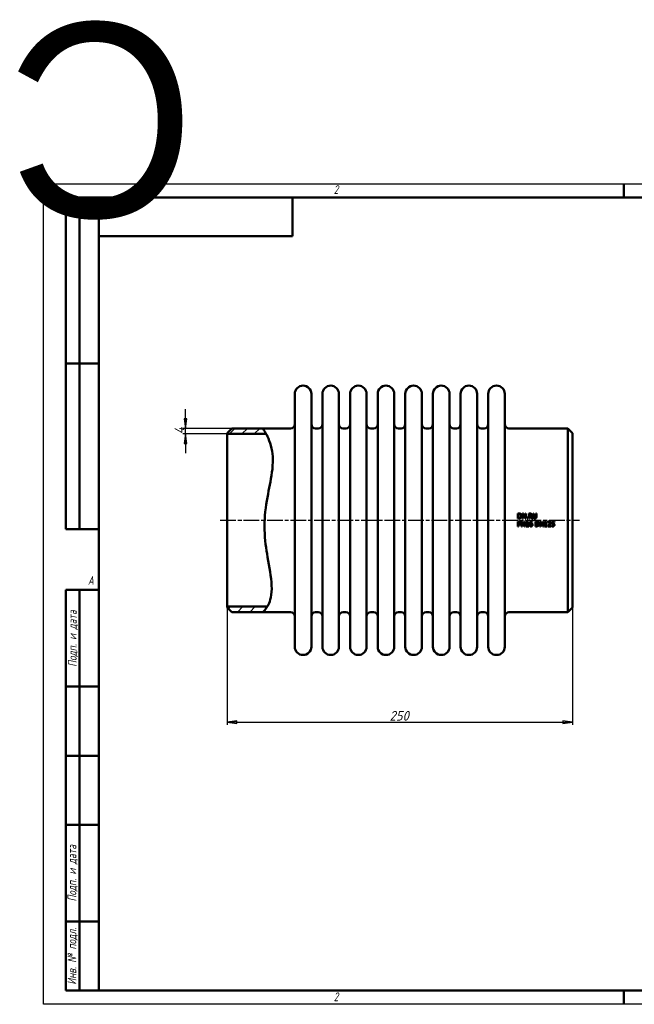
# Model space of a CAD drawing. Header units: millimetres. Extents: x -858 to 2365, y -139 to 713.
# Tile 2 of 4: x -17 to 427, y 0 to 713. Entities that reach past the tile are written whole.
import ezdxf
from ezdxf.enums import TextEntityAlignment as Align

# ---------------------------------------------------------------- set-up
doc = ezdxf.new("R2018")
doc.units = ezdxf.units.MM
doc.header["$LTSCALE"] = 2
doc.linetypes.add('CHAIN', pattern=[0.7087, 0.4724, -0.0591, 0.1181, -0.0591])
for name, color, linetype, lineweight in [('Видимый контур (ГОСТ)', 7, 'Continuous', 50), ('Кромка (ГОСТ)', 7, 'Continuous', 50), ('Обозначение (ГОСТ)', 7, 'Continuous', 25), ('Осевая линия (ГОСТ)', 7, 'Continuous', 25), ('Размер (ГОСТ)', 7, 'Continuous', 25), ('Штриховка (ГОСТ)', 7, 'Continuous', 18), ('Эскизная геометрия (ГОСТ)', 7, 'Continuous', 50)]:
    doc.layers.add(name, color=color, linetype=linetype, lineweight=lineweight)
doc.styles.add('Альтернативный текст (ГОСТ)', font='arial.ttf', dxfattribs={"width": 0.8})
doc.styles.add('Обычный текст (ГОСТ)', font='GOST Common Italic.ttf')
doc.dimstyles.new('Обычный (ГОСТ)', dxfattribs={"dimscale": 2, "dimtxt": 3.5, "dimasz": 3.5, "dimexe": 1, "dimexo": 0, "dimgap": 0.5, "dimtad": 1, "dimtxsty": 'Обычный текст (ГОСТ)', "dimblk": 'Filled-1', "dimcen": 0.09, "dimdle": 15, "dimclrd": 256, "dimclre": 256, "dimclrt": 256, "dimazin": 2, "dimtfac": 0.714286, "dimtdec": 3, "dimtmove": 0, "dimatfit": 3, "dimfxl": 1, "dimtolj": 1, "dimlwd": 25, "dimlwe": 25, "dimarcsym": 0})
pattern_1 = [(45, (0, 0), (-4.49013, 4.49013), [])]

# ---------------------------------------------------------------- blocks, each defined once
blk = doc.blocks.new('Рамки ГОСТ - Рамка')
at = {"layer": 'Кромка (ГОСТ)', "lineweight": 25}
for p, q in [((0, 0), (0, 297)), ((0, 297), (420, 297)), ((420, 297), (420, 0)), ((420, 0), (0, 0))]:
    blk.add_line(p, q, dxfattribs=at)
at = {"layer": 'Кромка (ГОСТ)'}
for p, q in [((210, 292), (210, 297)), ((415, 292), (20, 292)), ((20, 292), (20, 5)), ((415, 5), (415, 292)), ((20, 5), (415, 5)), ((210, 5), (210, 0))]:
    blk.add_line(p, q, dxfattribs=at)
at = {"layer": 'Кромка (ГОСТ)', "char_height": 3.17, "attachment_point": 1, "style": 'Альтернативный текст (ГОСТ)'}
for s, insert, width in [('\\fGOST Common|b0|i1;{\\H3.1700;2}', (105, 296.5), 5.2328), ('\\fGOST Common|b0|i1;{\\H3.1700;1}', (315.02, 296.44), 5.2327), ('\\fGOST Common|b0|i1;{\\H3.1700;A}', (16, 155), 5.1335), ('\\fGOST Common|b0|i1;{\\H3.1700;A}', (416, 148.5), 5.0704), ('\\fGOST Common|b0|i1;{\\H3.1700;2}', (104.99, 4.3), 5.2328), ('\\fGOST Common|b0|i1;{\\H3.1700;1}', (315, 4.14), 6.6287)]:
    blk.add_mtext(s, dxfattribs=dict(at, insert=insert, width=width))
blk = doc.blocks.new('ГОСТ - Доп. графы 1')
at = {"layer": 'Эскизная геометрия (ГОСТ)'}
for p, q in [((-12, 0), (-12, 145)), ((-12, 145), (0, 145)), ((-7, 145), (-7, 0)), ((-12, 110), (-7, 110)), ((-7, 110), (0, 110)), ((-12, 85), (-7, 85)), ((-7, 85), (0, 85)), ((-12, 60), (-7, 60)), ((-7, 60), (0, 60)), ((-12, 25), (-7, 25)), ((-7, 25), (0, 25)), ((0, 0), (-12, 0))]:
    blk.add_line(p, q, dxfattribs=at)
at = {"layer": 'Обозначение (ГОСТ)', "char_height": 3.17, "attachment_point": 5, "rotation": 90, "style": 'Альтернативный текст (ГОСТ)'}
for s, insert, width in [('\\fGOST Common|b0|i1;{\\H3.1700;Подп. и дата}', (-9.37, 127.41), 34.7679), ('\\fGOST Common|b0|i1;{\\H3.1700;Подп. и дата}', (-9.5, 42.47), 35.1486), ('\\fGOST Common|b0|i1;{\\H3.1700;Инв. № подл.}', (-9.5, 12.41), 24.9618)]:
    blk.add_mtext(s, dxfattribs=dict(at, insert=insert, width=width))
at = {"layer": 'Обозначение (ГОСТ)', "lineweight": 30, "flags": 17}
for tag, p in [('Подп._и_дата_2', (-3.53, 127.51)), ('Инв._номер_дубликата', (-3.41, 97.47)), ('Взамен_инв._номера', (-3.46, 72.53)), ('Подп._и_дата_1', (-3.42, 42.35)), ('ИНВЕНТАРНЫЙ_НОМЕР', (-3.33, 12.68))]:
    blk.add_attdef(tag, text='', height=3.17, rotation=90, dxfattribs=at).set_placement(p, align=Align.MIDDLE_CENTER)
blk = doc.blocks.new('ГОСТ - Доп. графы 2')
at = {"layer": 'Эскизная геометрия (ГОСТ)'}
for p, q in [((-12, 0), (-12, 120)), ((-12, 120), (0, 120)), ((-7, 0), (-7, 120)), ((-12, 60), (0, 60)), ((0, 0), (-12, 0))]:
    blk.add_line(p, q, dxfattribs=at)
at = {"layer": 'Обозначение (ГОСТ)', "lineweight": 30, "flags": 17}
for tag, p in [('Первичная_применяемость', (-3.65, 90.03)), ('Справочный_номер', (-3.55, 30.02))]:
    blk.add_attdef(tag, text='', height=3.17, rotation=90, dxfattribs=at).set_placement(p, align=Align.MIDDLE_CENTER)
blk = doc.blocks.new('ГОСТ - Доп. графы 3')
at = {"layer": 'Эскизная геометрия (ГОСТ)'}
for p, q in [((0, 0), (70, 0)), ((70, 0), (70, -14)), ((70, -14), (0, -14))]:
    blk.add_line(p, q, dxfattribs=at)
at = {"layer": 'Обозначение (ГОСТ)', "lineweight": 30}
blk.add_attdef('ОБОЗНАЧЕНИЕ', text='', height=5, rotation=180, dxfattribs=at).set_placement((34.94, -6.97), align=Align.MIDDLE_CENTER)
blk = doc.blocks.new('Filled-1')
at = {"color": 0}
for p, q in [((0, 0), (-1, 0.14)), ((-1, 0.14), (-1, -0.14)), ((-1, 0), (0, 0)), ((-1, -0.14), (0, 0))]:
    blk.add_line(p, q, dxfattribs=at)
at = {"color": 0, "flags": 128}
blk.add_lwpolyline([(-1, -0.14), (0, 0), (-1, 0.14), (-1, -0.14)], dxfattribs=at)
at = {"color": 0}
blk.add_solid([(-1, -0.14), (0, 0), (-1, 0.14), (-1, -0.14)], dxfattribs=at)
blk = doc.blocks.new('*D9')
at = {"layer": 'Defpoints', "color": 0, "linetype": 'Continuous', "transparency": 16777216}
for p in [(132.75, 287.39), (382.75, 287.39), (382.75, 204.35)]:
    blk.add_point(p, dxfattribs=at)
at = {"layer": 'Размер (ГОСТ)', "linetype": 'Continuous', "lineweight": 25, "transparency": 16777216}
for p, q in [((132.75, 287.39), (132.75, 202.35)), ((382.75, 287.39), (382.75, 202.35)), ((139.75, 204.35), (375.75, 204.35))]:
    blk.add_line(p, q, dxfattribs=at)
at = {"layer": 'Размер (ГОСТ)', "linetype": 'Continuous', "lineweight": 25, "transparency": 16777216, "xscale": 7, "yscale": 7, "zscale": 7, "rotation": 180}
blk.add_blockref('Filled-1', (132.75, 204.35), dxfattribs=at)
at = {"layer": 'Размер (ГОСТ)', "linetype": 'Continuous', "lineweight": 25, "transparency": 16777216, "xscale": 7, "yscale": 7, "zscale": 7}
blk.add_blockref('Filled-1', (382.75, 204.35), dxfattribs=at)
at = {"layer": 'Размер (ГОСТ)', "linetype": 'Continuous', "lineweight": 25, "transparency": 16777216, "insert": (250.32, 212.35), "char_height": 7, "attachment_point": 1, "style": 'Обычный текст (ГОСТ)'}
blk.add_mtext('\\A1;250', dxfattribs=at)
blk = doc.blocks.new('*D11')
at = {"layer": 'Defpoints', "color": 0, "linetype": 'Continuous', "transparency": 16777216}
for p in [(102.75, 416.89), (136.25, 416.89), (132.75, 412.89)]:
    blk.add_point(p, dxfattribs=at)
at = {"layer": 'Размер (ГОСТ)', "linetype": 'Continuous', "lineweight": 25, "transparency": 16777216}
for p, q in [((102.75, 423.89), (102.75, 430.89)), ((136.25, 416.89), (100.75, 416.89)), ((102.75, 412.89), (102.75, 416.89)), ((132.75, 412.89), (100.75, 412.89)), ((102.75, 405.89), (102.75, 398.89))]:
    blk.add_line(p, q, dxfattribs=at)
at = {"layer": 'Размер (ГОСТ)', "linetype": 'Continuous', "lineweight": 25, "transparency": 16777216, "xscale": 7, "yscale": 7, "zscale": 7}
for p, rotation in [((102.75, 416.89), 270), ((102.75, 412.89), 90)]:
    blk.add_blockref('Filled-1', p, dxfattribs=dict(at, rotation=rotation))
at = {"layer": 'Размер (ГОСТ)', "linetype": 'Continuous', "lineweight": 25, "transparency": 16777216, "insert": (94.75, 412.72), "char_height": 7, "attachment_point": 1, "rotation": 90, "style": 'Обычный текст (ГОСТ)'}
blk.add_mtext('\\A1;4', dxfattribs=at)

msp = doc.modelspace()

# ---------------------------------------------------------------- hatches: boundary and pattern name
at = {"layer": 'Штриховка (ГОСТ)'}
h = msp.add_hatch(dxfattribs=at)
h.set_pattern_fill('ANSI31', color=256, scale=50.8, style=0)
h.set_pattern_definition(pattern_1)
edge = h.paths.add_edge_path()
edge.add_spline(control_points=[(158.716, 416.885), (159.208, 416.14), (159.946, 415.023), (160.949, 413.193), (161.031, 413.041), (161.114, 412.886)], knot_values=[0, 0, 0, 0, 2.7349583, 2.7349583, 2.9738664, 2.9738664, 2.9738664, 2.9738664], degree=3, periodic=0)
edge.add_line((161.114, 412.886), (161.114, 412.885))
edge.add_line((161.114, 412.885), (132.752, 412.885))
edge.add_line((132.752, 412.885), (132.752, 413.385))
edge.add_line((132.752, 413.385), (136.252, 416.885))
edge.add_line((136.252, 416.885), (158.716, 416.885))
h = msp.add_hatch(dxfattribs=at)
h.set_pattern_fill('ANSI31', color=256, scale=50.8, style=0)
h.set_pattern_definition(pattern_1)
edge = h.paths.add_edge_path()
edge.add_line((136.252, 283.885), (132.752, 287.385))
edge.add_line((132.752, 287.385), (132.752, 287.885))
edge.add_line((132.752, 287.885), (161.852, 287.885))
edge.add_line((161.852, 287.885), (161.853, 287.884))
edge.add_spline(control_points=[(161.853, 287.884), (161.445, 287.206), (161.042, 286.628), (159.761, 284.925), (159.134, 284.301), (158.716, 283.885)], knot_values=[36.371709, 36.371709, 36.371709, 36.371709, 37.7952574, 37.7952574, 41.3355719, 41.3355719, 41.3355719, 41.3355719], degree=3, periodic=0)
edge.add_line((158.716, 283.885), (136.252, 283.885))

# ---------------------------------------------------------------- linework, layer by layer
at = {"layer": 'Видимый контур (ГОСТ)'}
for p, q in [((181.752, 258.885), (181.752, 441.885)), ((193.752, 258.885), (193.752, 441.885)), ((201.752, 258.885), (201.752, 441.885)), ((213.752, 258.885), (213.752, 441.885)), ((221.752, 258.885), (221.752, 441.885)), ((233.752, 258.885), (233.752, 441.885)), ((241.752, 258.885), (241.752, 441.885)), ((253.752, 258.885), (253.752, 441.885)), ((261.752, 258.885), (261.752, 441.885)), ((273.752, 258.885), (273.752, 441.885)), ((281.752, 258.885), (281.752, 441.885)), ((293.752, 258.885), (293.752, 441.885)), ((301.752, 258.885), (301.752, 441.885)), ((313.752, 258.885), (313.752, 441.885)), ((321.752, 258.885), (321.752, 441.885)), ((333.752, 258.885), (333.752, 441.885)), ((132.752, 413.385), (136.252, 416.885)), ((136.252, 416.885), (158.716, 416.885)), ((158.716, 416.885), (178.752, 416.885)), ((196.752, 416.885), (198.752, 416.885)), ((216.752, 416.885), (218.752, 416.885)), ((236.752, 416.885), (238.752, 416.885)), ((256.752, 416.885), (258.752, 416.885)), ((276.752, 416.885), (278.752, 416.885)), ((296.752, 416.885), (298.752, 416.885)), ((316.752, 416.885), (318.752, 416.885)), ((336.752, 416.885), (379.252, 416.885)), ((379.252, 283.885), (379.252, 416.885)), ((382.752, 413.385), (379.252, 416.885)), ((132.752, 412.885), (132.752, 413.385)), ((161.114, 412.885), (132.752, 412.885)), ((132.752, 287.885), (132.752, 412.885)), ((382.752, 413.385), (382.752, 287.385)), ((343.285, 355.279), (343.285, 351.779)), ((343.285, 355.279), (344.082, 355.279)), ((344.091, 351.779), (343.285, 351.779)), ((343.285, 349.516), (344.164, 349.516)), ((343.285, 349.516), (343.285, 346.016)), ((343.75, 352.182), (343.75, 354.876)), ((344.105, 354.876), (343.75, 354.876)), ((343.75, 352.182), (344.105, 352.182)), ((345.94, 349.516), (345.94, 346.016)), ((345.94, 349.516), (346.601, 349.516)), ((346.55, 355.279), (347.211, 355.279)), ((346.55, 355.279), (346.55, 351.779)), ((346.984, 351.779), (346.55, 351.779)), ((348.01, 346.745), (346.601, 349.516)), ((346.984, 351.779), (346.984, 354.797)), ((346.984, 354.797), (348.532, 351.779)), ((348.62, 352.508), (347.211, 355.279)), ((348.01, 349.516), (348.444, 349.516)), ((348.01, 349.516), (348.01, 346.745)), ((348.444, 346.016), (348.444, 349.516)), ((349.054, 351.779), (348.532, 351.779)), ((348.62, 355.279), (348.62, 352.508)), ((348.62, 355.279), (349.054, 355.279)), ((349.054, 351.779), (349.054, 355.279)), ((349.854, 352.448), (349.854, 351.779)), ((349.854, 352.448), (350.416, 352.448)), ((350.416, 351.779), (349.854, 351.779)), ((350.052, 349.528), (350.416, 349.528)), ((350.416, 351.779), (350.416, 352.448)), ((350.416, 346.374), (350.416, 349.528)), ((351.221, 355.279), (351.221, 351.779)), ((351.221, 355.279), (352.123, 355.279)), ((351.686, 351.779), (351.221, 351.779)), ((351.686, 353.56), (351.686, 354.876)), ((352.149, 354.876), (351.686, 354.876)), ((351.686, 353.56), (352.095, 353.56)), ((351.686, 351.779), (351.686, 353.172)), ((352.219, 353.172), (351.686, 353.172)), ((352.219, 353.172), (353.326, 351.779)), ((353.93, 351.779), (352.685, 353.302)), ((353.93, 351.779), (353.326, 351.779)), ((353.589, 349.082), (353.589, 349.533)), ((354.165, 355.279), (354.63, 355.279)), ((354.165, 355.279), (354.165, 353.095)), ((354.63, 353.095), (354.63, 355.279)), ((355.909, 349.516), (356.706, 349.516)), ((355.909, 349.516), (355.909, 346.016)), ((356.233, 355.279), (356.233, 353.084)), ((356.233, 355.279), (356.698, 355.279)), ((356.698, 353.095), (356.698, 355.279)), ((359.174, 349.516), (359.174, 346.016)), ((359.174, 349.516), (359.835, 349.516)), ((361.245, 346.745), (359.835, 349.516)), ((361.245, 349.516), (361.679, 349.516)), ((361.245, 349.516), (361.245, 346.745)), ((361.679, 346.016), (361.679, 349.516)), ((363.287, 349.528), (363.65, 349.528)), ((363.65, 346.374), (363.65, 349.528)), ((364.988, 349.38), (364.988, 348.881)), ((367.723, 349.516), (367.723, 347.712)), ((367.723, 349.516), (369.643, 349.516)), ((369.643, 349.105), (369.643, 349.516)), ((343.75, 346.016), (343.285, 346.016)), ((344.136, 349.114), (343.75, 349.114)), ((343.75, 347.718), (343.75, 349.114)), ((343.75, 347.718), (344.068, 347.718)), ((344.144, 347.321), (343.75, 347.321)), ((343.75, 346.016), (343.75, 347.321)), ((346.374, 346.016), (345.94, 346.016)), ((346.374, 349.034), (347.922, 346.016)), ((346.374, 346.016), (346.374, 349.034)), ((348.444, 346.016), (347.922, 346.016)), ((349.329, 349.04), (349.329, 348.719)), ((349.965, 348.719), (349.329, 348.719)), ((349.329, 346.374), (349.965, 346.374)), ((349.329, 346.374), (349.329, 346.016)), ((351.037, 346.016), (349.329, 346.016)), ((349.965, 348.719), (349.965, 346.374)), ((350.416, 346.374), (351.037, 346.374)), ((351.037, 346.016), (351.037, 346.374)), ((353.589, 349.082), (353.57, 349.082)), ((356.715, 346.016), (355.909, 346.016)), ((356.729, 349.114), (356.375, 349.114)), ((356.375, 346.419), (356.375, 349.114)), ((356.375, 346.419), (356.729, 346.419)), ((359.608, 346.016), (359.174, 346.016)), ((359.608, 349.034), (361.157, 346.016)), ((359.608, 346.016), (359.608, 349.034)), ((361.679, 346.016), (361.157, 346.016)), ((362.563, 349.04), (362.563, 348.719)), ((363.199, 348.719), (362.563, 348.719)), ((362.563, 346.374), (363.199, 346.374)), ((362.563, 346.374), (362.563, 346.016)), ((364.271, 346.016), (362.563, 346.016)), ((363.199, 348.719), (363.199, 346.374)), ((363.65, 346.374), (364.271, 346.374)), ((364.271, 346.016), (364.271, 346.374)), ((364.915, 346.513), (364.915, 346.016)), ((367.073, 346.016), (364.915, 346.016)), ((365.014, 348.881), (364.988, 348.881)), ((365.354, 346.422), (367.073, 346.422)), ((367.073, 346.016), (367.073, 346.422)), ((367.578, 346.637), (367.612, 346.637)), ((367.578, 346.637), (367.578, 346.141)), ((369.643, 349.105), (368.174, 349.105)), ((368.174, 348.172), (368.174, 349.105)), ((132.752, 287.885), (161.852, 287.885)), ((132.752, 287.385), (132.752, 287.885)), ((136.252, 283.885), (132.752, 287.385)), ((382.752, 287.385), (379.252, 283.885)), ((136.252, 283.885), (158.716, 283.885)), ((158.716, 283.885), (178.752, 283.885)), ((196.752, 283.885), (198.752, 283.885)), ((216.752, 283.885), (218.752, 283.885)), ((236.752, 283.885), (238.752, 283.885)), ((256.752, 283.885), (258.752, 283.885)), ((276.752, 283.885), (278.752, 283.885)), ((296.752, 283.885), (298.752, 283.885)), ((316.752, 283.885), (318.752, 283.885)), ((336.752, 283.885), (379.252, 283.885))]:
    msp.add_line(p, q, dxfattribs=at)
for centre, radius, start, end in [((187.752, 441.885), 6, 0, 180), ((207.752, 441.885), 6, 0, 180), ((227.752, 441.885), 6, 0, 180), ((247.752, 441.885), 6, 0, 180), ((267.752, 441.885), 6, 0, 180), ((287.752, 441.885), 6, 0, 180), ((307.752, 441.885), 6, 0, 180), ((327.752, 441.885), 6, 0, 180), ((178.752, 419.885), 3, 270, 0), ((196.752, 419.885), 3, 180, 270), ((198.752, 419.885), 3, 270, 0), ((216.752, 419.885), 3, 180, 270), ((218.752, 419.885), 3, 270, 0), ((236.752, 419.885), 3, 180, 270), ((238.752, 419.885), 3, 270, 0), ((256.752, 419.885), 3, 180, 270), ((258.752, 419.885), 3, 270, 0), ((276.752, 419.885), 3, 180, 270), ((278.752, 419.885), 3, 270, 0), ((296.752, 419.885), 3, 180, 270), ((298.752, 419.885), 3, 270, 0), ((316.752, 419.885), 3, 180, 270), ((318.752, 419.885), 3, 270, 0), ((336.752, 419.885), 3, 180, 270), ((178.752, 280.885), 3, 0, 90), ((196.752, 280.885), 3, 90, 180), ((198.752, 280.885), 3, 0, 90), ((216.752, 280.885), 3, 90, 180), ((218.752, 280.885), 3, 0, 90), ((236.752, 280.885), 3, 90, 180), ((238.752, 280.885), 3, 0, 90), ((256.752, 280.885), 3, 90, 180), ((258.752, 280.885), 3, 0, 90), ((276.752, 280.885), 3, 90, 180), ((278.752, 280.885), 3, 0, 90), ((296.752, 280.885), 3, 90, 180), ((298.752, 280.885), 3, 0, 90), ((316.752, 280.885), 3, 90, 180), ((318.752, 280.885), 3, 0, 90), ((336.752, 280.885), 3, 90, 180), ((187.752, 258.885), 6, 180, 0), ((207.752, 258.885), 6, 180, 0), ((227.752, 258.885), 6, 180, 0), ((247.752, 258.885), 6, 180, 0), ((267.752, 258.885), 6, 180, 0), ((287.752, 258.885), 6, 180, 0), ((307.752, 258.885), 6, 180, 0), ((327.752, 258.885), 6, 180, 0)]:
    msp.add_arc(centre, radius, start, end, dxfattribs=at)
for points, knots in [([(158.716, 416.885), (158.716, 416.885), (159.946, 415.023), (162.388, 410.565), (164.425, 406.207), (165.731, 397.911), (165.913, 395.258), (165.706, 385.897), (164.376, 379.355), (162.149, 368.013), (160.781, 361.299), (159.911, 350.424), (159.816, 347.01), (160.087, 336.21), (161.083, 329.58), (163.294, 316.562), (164.748, 309.481), (165.159, 299.873), (164.949, 296.946), (163.516, 290.385), (161.898, 287.766), (159.761, 284.925), (158.716, 283.885), (158.716, 283.885)], [0, 0, 0, 0, 2.7349583, 2.7349583, 7.2443164, 7.2443164, 9.1216556, 9.1216556, 13.3353015, 13.3353015, 17.8569223, 17.8569223, 19.9354747, 19.9354747, 24.4195524, 24.4195524, 30.0490529, 30.0490529, 33.0550268, 33.0550268, 37.7952574, 37.7952574, 41.3355719, 41.3355719, 41.3355719, 41.3355719]), ([(344.082, 355.279), (344.35, 355.279), (344.635, 355.263), (344.96, 355.178), (345.158, 355.118), (345.336, 355.001)], [0, 0, 0, 0, 0.08025462, 0.08025462, 0.11915833, 0.11915833, 0.11915833, 0.11915833]), ([(345.33, 352.06), (345.166, 351.957), (344.989, 351.878), (344.687, 351.814), (344.479, 351.779), (344.091, 351.779)], [0, 0, 0, 0, 0.058199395, 0.058199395, 0.092474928, 0.092474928, 0.092474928, 0.092474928]), ([(345.029, 354.666), (344.911, 354.736), (344.784, 354.788), (344.56, 354.844), (344.396, 354.876), (344.105, 354.876)], [0, 0, 0, 0, 0.041388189, 0.041388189, 0.069425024, 0.069425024, 0.069425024, 0.069425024]), ([(344.105, 352.182), (344.284, 352.182), (344.473, 352.194), (344.687, 352.24), (344.771, 352.259), (344.942, 352.333), (345.009, 352.37), (345.072, 352.414)], [0, 0, 0, 0, 0.05364821, 0.05364821, 0.065773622, 0.065773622, 0.074365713, 0.074365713, 0.074365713, 0.074365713]), ([(344.164, 349.516), (344.337, 349.516), (344.526, 349.505), (344.792, 349.442), (344.937, 349.398), (345.08, 349.298)], [0, 0, 0, 0, 0.051709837, 0.051709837, 0.081662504, 0.081662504, 0.081662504, 0.081662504]), ([(345.56, 353.532), (345.56, 353.729), (345.536, 353.931), (345.428, 354.23), (345.372, 354.336), (345.222, 354.525), (345.132, 354.603), (345.029, 354.666)], [0, 0, 0, 0, 0.05932725, 0.05932725, 0.09537126, 0.09537126, 0.13152675, 0.13152675, 0.13152675, 0.13152675]), ([(345.072, 352.414), (345.185, 352.491), (345.28, 352.585), (345.442, 352.832), (345.486, 352.965), (345.547, 353.219), (345.56, 353.378), (345.56, 353.532)], [0, 0, 0, 0, 0.04100287, 0.04100287, 0.08846902, 0.08846902, 0.1568887, 0.1568887, 0.1568887, 0.1568887]), ([(345.08, 349.298), (345.187, 349.226), (345.275, 349.136), (345.409, 348.93), (345.441, 348.842), (345.487, 348.672), (345.497, 348.566), (345.497, 348.461)], [0, 0, 0, 0, 0.03850356, 0.03850356, 0.0737535, 0.0737535, 0.125433, 0.125433, 0.125433, 0.125433]), ([(346.045, 353.526), (346.045, 353.291), (346.01, 353.061), (345.862, 352.661), (345.773, 352.51), (345.586, 352.263), (345.468, 352.151), (345.33, 352.06)], [0, 0, 0, 0, 0.07049133, 0.07049133, 0.12794641, 0.12794641, 0.1936291, 0.1936291, 0.1936291, 0.1936291]), ([(345.336, 355.001), (345.504, 354.889), (345.645, 354.75), (345.831, 354.471), (345.915, 354.32), (346.024, 353.917), (346.045, 353.721), (346.045, 353.526)], [0, 0, 0, 0, 0.06071602, 0.06071602, 0.10055786, 0.10055786, 0.13545421, 0.13545421, 0.13545421, 0.13545421]), ([(349.329, 349.04), (349.479, 349.04), (349.632, 349.053), (349.838, 349.123), (349.881, 349.155), (349.935, 349.2), (349.962, 349.234), (350.004, 349.308), (350.019, 349.347), (350.042, 349.433), (350.049, 349.48), (350.052, 349.528)], [0, 0, 0, 0, 0.04488908, 0.04488908, 0.07493792, 0.07493792, 0.12691608, 0.12691608, 0.17495069, 0.17495069, 0.23052445, 0.23052445, 0.23052445, 0.23052445]), ([(352.007, 349.017), (352.108, 349.159), (352.232, 349.276), (352.47, 349.423), (352.59, 349.485), (352.895, 349.566), (353.044, 349.582), (353.192, 349.582)], [0, 0, 0, 0, 0.05225337, 0.05225337, 0.08401266, 0.08401266, 0.11217451, 0.11217451, 0.11217451, 0.11217451]), ([(352.095, 353.56), (352.215, 353.56), (352.339, 353.57), (352.48, 353.601), (352.539, 353.615), (352.65, 353.675), (352.691, 353.705), (352.727, 353.742)], [0, 0, 0, 0, 0.036041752, 0.036041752, 0.043477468, 0.043477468, 0.0486223, 0.0486223, 0.0486223, 0.0486223]), ([(352.123, 355.279), (352.284, 355.279), (352.467, 355.272), (352.657, 355.241), (352.732, 355.229), (352.892, 355.166), (352.954, 355.133), (353.014, 355.095)], [0, 0, 0, 0, 0.048159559, 0.048159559, 0.057517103, 0.057517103, 0.06407958, 0.06407958, 0.06407958, 0.06407958]), ([(352.704, 354.757), (352.639, 354.8), (352.567, 354.828), (352.434, 354.858), (352.332, 354.876), (352.149, 354.876)], [0, 0, 0, 0, 0.023365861, 0.023365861, 0.040863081, 0.040863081, 0.040863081, 0.040863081]), ([(353.411, 354.329), (353.411, 354.181), (353.389, 354.034), (353.309, 353.836), (353.253, 353.714), (353.069, 353.524), (353.003, 353.47), (352.853, 353.374), (352.771, 353.334), (352.685, 353.302)], [0, 0, 0, 0, 0.04449085, 0.04449085, 0.064148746, 0.064148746, 0.073632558, 0.073632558, 0.08376591, 0.08376591, 0.08376591, 0.08376591]), ([(352.926, 354.292), (352.926, 354.379), (352.913, 354.466), (352.865, 354.58), (352.844, 354.621), (352.779, 354.7), (352.744, 354.731), (352.704, 354.757)], [0, 0, 0, 0, 0.026252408, 0.026252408, 0.037100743, 0.037100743, 0.046475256, 0.046475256, 0.046475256, 0.046475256]), ([(352.727, 353.742), (352.784, 353.795), (352.827, 353.857), (352.88, 353.975), (352.897, 354.03), (352.921, 354.16), (352.926, 354.226), (352.926, 354.292)], [0, 0, 0, 0, 0.023309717, 0.023309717, 0.038732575, 0.038732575, 0.053864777, 0.053864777, 0.053864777, 0.053864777]), ([(353.014, 355.095), (353.114, 355.03), (353.199, 354.949), (353.326, 354.764), (353.356, 354.686), (353.401, 354.524), (353.411, 354.426), (353.411, 354.329)], [0, 0, 0, 0, 0.03580879, 0.03580879, 0.06747186, 0.06747186, 0.11077157, 0.11077157, 0.11077157, 0.11077157]), ([(353.192, 349.582), (353.265, 349.582), (353.338, 349.578), (353.447, 349.566), (353.518, 349.557), (353.589, 349.533)], [0, 0, 0, 0, 0.021794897, 0.021794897, 0.032649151, 0.032649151, 0.032649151, 0.032649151]), ([(354.5, 352.029), (354.404, 352.122), (354.331, 352.231), (354.235, 352.462), (354.165, 352.68), (354.165, 353.095)], [0, 0, 0, 0, 0.040144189, 0.040144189, 0.075208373, 0.075208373, 0.075208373, 0.075208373]), ([(355.43, 351.705), (355.249, 351.705), (355.062, 351.726), (354.827, 351.809), (354.753, 351.841), (354.613, 351.928), (354.554, 351.975), (354.5, 352.029)], [0, 0, 0, 0, 0.054226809, 0.054226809, 0.074828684, 0.074828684, 0.09276225, 0.09276225, 0.09276225, 0.09276225]), ([(354.63, 353.095), (354.63, 352.972), (354.636, 352.834), (354.664, 352.667), (354.677, 352.609), (354.723, 352.488), (354.749, 352.437), (354.781, 352.389)], [0, 0, 0, 0, 0.037076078, 0.037076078, 0.050553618, 0.050553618, 0.061363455, 0.061363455, 0.061363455, 0.061363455]), ([(354.781, 352.389), (354.823, 352.324), (354.877, 352.27), (355.022, 352.173), (355.105, 352.145), (355.252, 352.11), (355.342, 352.102), (355.43, 352.102)], [0, 0, 0, 0, 0.023234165, 0.023234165, 0.052527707, 0.052527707, 0.093152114, 0.093152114, 0.093152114, 0.093152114]), ([(355.43, 352.102), (355.561, 352.102), (355.692, 352.122), (355.852, 352.189), (355.91, 352.216), (356.013, 352.299), (356.051, 352.341), (356.082, 352.389)], [0, 0, 0, 0, 0.039410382, 0.039410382, 0.051910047, 0.051910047, 0.061514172, 0.061514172, 0.061514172, 0.061514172]), ([(356.363, 352.029), (356.262, 351.929), (356.145, 351.852), (355.908, 351.757), (355.732, 351.705), (355.43, 351.705)], [0, 0, 0, 0, 0.042789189, 0.042789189, 0.076381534, 0.076381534, 0.076381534, 0.076381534]), ([(356.082, 352.389), (356.14, 352.477), (356.179, 352.573), (356.212, 352.736), (356.233, 352.86), (356.233, 353.084)], [0, 0, 0, 0, 0.031618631, 0.031618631, 0.050086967, 0.050086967, 0.050086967, 0.050086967]), ([(356.698, 353.095), (356.698, 352.912), (356.684, 352.719), (356.62, 352.442), (356.589, 352.35), (356.493, 352.173), (356.434, 352.096), (356.363, 352.029)], [0, 0, 0, 0, 0.05485153, 0.05485153, 0.08541967, 0.08541967, 0.1147287, 0.1147287, 0.1147287, 0.1147287]), ([(356.706, 349.516), (356.975, 349.516), (357.261, 349.5), (357.585, 349.415), (357.782, 349.355), (357.96, 349.238)], [0, 0, 0, 0, 0.08047206, 0.08047206, 0.11881354, 0.11881354, 0.11881354, 0.11881354]), ([(362.563, 349.04), (362.713, 349.04), (362.866, 349.053), (363.072, 349.123), (363.116, 349.155), (363.169, 349.2), (363.197, 349.234), (363.238, 349.308), (363.253, 349.347), (363.276, 349.433), (363.283, 349.48), (363.287, 349.528)], [0, 0, 0, 0, 0.04488908, 0.04488908, 0.07493792, 0.07493792, 0.12691608, 0.12691608, 0.17495069, 0.17495069, 0.23052445, 0.23052445, 0.23052445, 0.23052445]), ([(364.988, 349.38), (365.101, 349.435), (365.25, 349.482), (365.471, 349.542), (365.66, 349.59), (365.885, 349.59)], [0, 0, 0, 0, 0.037507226, 0.037507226, 0.058412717, 0.058412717, 0.058412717, 0.058412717]), ([(365.885, 349.59), (366.048, 349.59), (366.215, 349.568), (366.504, 349.455), (366.598, 349.383), (366.744, 349.242), (366.807, 349.15), (366.878, 348.982), (366.897, 348.916), (366.923, 348.776), (366.929, 348.702), (366.929, 348.629)], [0, 0, 0, 0, 0.04909411, 0.04909411, 0.09317904, 0.09317904, 0.14887146, 0.14887146, 0.18291055, 0.18291055, 0.21906745, 0.21906745, 0.21906745, 0.21906745]), ([(344.068, 347.718), (344.227, 347.718), (344.392, 347.729), (344.558, 347.772), (344.619, 347.79), (344.733, 347.855), (344.776, 347.888), (344.814, 347.928)], [0, 0, 0, 0, 0.047801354, 0.047801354, 0.0594946, 0.0594946, 0.067952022, 0.067952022, 0.067952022, 0.067952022]), ([(344.76, 348.98), (344.689, 349.027), (344.611, 349.059), (344.397, 349.109), (344.236, 349.114), (344.136, 349.114)], [0, 0, 0, 0, 0.025435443, 0.025435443, 0.066082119, 0.066082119, 0.066082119, 0.066082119]), ([(345.191, 347.684), (345.076, 347.571), (344.943, 347.485), (344.689, 347.382), (344.498, 347.321), (344.144, 347.321)], [0, 0, 0, 0, 0.048512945, 0.048512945, 0.082077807, 0.082077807, 0.082077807, 0.082077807]), ([(345.012, 348.447), (345.012, 348.546), (344.998, 348.646), (344.94, 348.787), (344.914, 348.832), (344.845, 348.915), (344.805, 348.95), (344.76, 348.98)], [0, 0, 0, 0, 0.029680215, 0.029680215, 0.045741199, 0.045741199, 0.062062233, 0.062062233, 0.062062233, 0.062062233]), ([(344.814, 347.928), (344.876, 347.99), (344.926, 348.06), (344.988, 348.21), (345.012, 348.306), (345.012, 348.447)], [0, 0, 0, 0, 0.02623305, 0.02623305, 0.048719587, 0.048719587, 0.048719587, 0.048719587]), ([(345.497, 348.461), (345.497, 348.319), (345.474, 348.181), (345.402, 347.99), (345.37, 347.92), (345.287, 347.789), (345.242, 347.734), (345.191, 347.684)], [0, 0, 0, 0, 0.042698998, 0.042698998, 0.061301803, 0.061301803, 0.077061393, 0.077061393, 0.077061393, 0.077061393]), ([(351.624, 347.554), (351.624, 347.781), (351.641, 348.012), (351.718, 348.399), (351.76, 348.536), (351.86, 348.783), (351.926, 348.905), (352.007, 349.017)], [0, 0, 0, 0, 0.06831488, 0.06831488, 0.11842799, 0.11842799, 0.17224296, 0.17224296, 0.17224296, 0.17224296]), ([(352.01, 346.26), (351.92, 346.354), (351.851, 346.465), (351.754, 346.678), (351.703, 346.811), (351.635, 347.188), (351.624, 347.374), (351.624, 347.554)], [0, 0, 0, 0, 0.038949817, 0.038949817, 0.070268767, 0.070268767, 0.098070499, 0.098070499, 0.098070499, 0.098070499]), ([(352.781, 345.943), (352.634, 345.943), (352.489, 345.966), (352.305, 346.041), (352.24, 346.072), (352.11, 346.162), (352.057, 346.209), (352.01, 346.26)], [0, 0, 0, 0, 0.044192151, 0.044192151, 0.059589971, 0.059589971, 0.071963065, 0.071963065, 0.071963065, 0.071963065]), ([(352.106, 347.67), (352.104, 347.637), (352.102, 347.604), (352.1, 347.558), (352.097, 347.518), (352.097, 347.449)], [0, 0, 0, 0, 0.00988902, 0.00988902, 0.013804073, 0.013804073, 0.013804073, 0.013804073]), ([(352.097, 347.449), (352.097, 347.282), (352.109, 347.094), (352.178, 346.813), (352.218, 346.729), (352.264, 346.634), (352.301, 346.574), (352.347, 346.524)], [0, 0, 0, 0, 0.0500255, 0.0500255, 0.08667988, 0.08667988, 0.15261976, 0.15261976, 0.15261976, 0.15261976]), ([(353.13, 349.176), (352.996, 349.176), (352.865, 349.155), (352.636, 349.062), (352.543, 349), (352.385, 348.844), (352.311, 348.745), (352.165, 348.422), (352.124, 348.211), (352.106, 348.007)], [0, 0, 0, 0, 0.04006942, 0.04006942, 0.07409467, 0.07409467, 0.10669957, 0.10669957, 0.15130886, 0.15130886, 0.15130886, 0.15130886]), ([(352.106, 348.007), (352.211, 348.08), (352.323, 348.141), (352.507, 348.209), (352.637, 348.251), (352.835, 348.251)], [0, 0, 0, 0, 0.038317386, 0.038317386, 0.058805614, 0.058805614, 0.058805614, 0.058805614]), ([(352.73, 347.863), (352.621, 347.863), (352.515, 347.846), (352.344, 347.792), (352.238, 347.752), (352.106, 347.67)], [0, 0, 0, 0, 0.032663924, 0.032663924, 0.053915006, 0.053915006, 0.053915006, 0.053915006]), ([(352.347, 346.524), (352.399, 346.466), (352.459, 346.414), (352.575, 346.358), (352.622, 346.346), (352.695, 346.33), (352.739, 346.325), (352.784, 346.325)], [0, 0, 0, 0, 0.023231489, 0.023231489, 0.038708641, 0.038708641, 0.060940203, 0.060940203, 0.060940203, 0.060940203]), ([(353.178, 347.741), (353.125, 347.782), (353.067, 347.812), (352.942, 347.847), (352.843, 347.863), (352.73, 347.863)], [0, 0, 0, 0, 0.020155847, 0.020155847, 0.038942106, 0.038942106, 0.038942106, 0.038942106]), ([(353.564, 346.272), (353.471, 346.175), (353.365, 346.097), (353.174, 346.008), (353.101, 345.983), (352.945, 345.95), (352.863, 345.943), (352.781, 345.943)], [0, 0, 0, 0, 0.040103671, 0.040103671, 0.063481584, 0.063481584, 0.088392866, 0.088392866, 0.088392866, 0.088392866]), ([(352.784, 346.325), (352.868, 346.325), (352.951, 346.339), (353.095, 346.398), (353.153, 346.437), (353.273, 346.554), (353.314, 346.625), (353.368, 346.752), (353.386, 346.821), (353.411, 346.969), (353.416, 347.051), (353.416, 347.131)], [0, 0, 0, 0, 0.025214, 0.025214, 0.04677129, 0.04677129, 0.07553607, 0.07553607, 0.10536444, 0.10536444, 0.13942704, 0.13942704, 0.13942704, 0.13942704]), ([(352.835, 348.251), (352.953, 348.251), (353.078, 348.241), (353.243, 348.196), (353.355, 348.162), (353.513, 348.044)], [0, 0, 0, 0, 0.035517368, 0.035517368, 0.051372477, 0.051372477, 0.051372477, 0.051372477]), ([(353.57, 349.082), (353.519, 349.109), (353.451, 349.13), (353.349, 349.155), (353.261, 349.176), (353.13, 349.176)], [0, 0, 0, 0, 0.017132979, 0.017132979, 0.026698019, 0.026698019, 0.026698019, 0.026698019]), ([(353.416, 347.131), (353.416, 347.243), (353.405, 347.362), (353.355, 347.509), (353.332, 347.562), (353.261, 347.664), (353.222, 347.705), (353.178, 347.741)], [0, 0, 0, 0, 0.033530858, 0.033530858, 0.046562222, 0.046562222, 0.057587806, 0.057587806, 0.057587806, 0.057587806]), ([(353.513, 348.044), (353.607, 347.974), (353.684, 347.888), (353.803, 347.686), (353.836, 347.584), (353.883, 347.383), (353.893, 347.266), (353.893, 347.151)], [0, 0, 0, 0, 0.03526873, 0.03526873, 0.07042549, 0.07042549, 0.11488, 0.11488, 0.11488, 0.11488]), ([(353.893, 347.151), (353.893, 346.998), (353.871, 346.848), (353.799, 346.635), (353.763, 346.55), (353.671, 346.396), (353.621, 346.33), (353.564, 346.272)], [0, 0, 0, 0, 0.045804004, 0.045804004, 0.067734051, 0.067734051, 0.086201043, 0.086201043, 0.086201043, 0.086201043]), ([(357.954, 346.297), (357.801, 346.201), (357.637, 346.126), (357.235, 346.029), (356.947, 346.016), (356.715, 346.016)], [0, 0, 0, 0, 0.05429979, 0.05429979, 0.12381025, 0.12381025, 0.12381025, 0.12381025]), ([(357.654, 348.904), (357.53, 348.977), (357.398, 349.03), (357.171, 349.084), (357.01, 349.114), (356.729, 349.114)], [0, 0, 0, 0, 0.04316439, 0.04316439, 0.069949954, 0.069949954, 0.069949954, 0.069949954]), ([(356.729, 346.419), (356.908, 346.419), (357.097, 346.431), (357.312, 346.477), (357.396, 346.496), (357.567, 346.57), (357.633, 346.608), (357.696, 346.652)], [0, 0, 0, 0, 0.05360652, 0.05360652, 0.065873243, 0.065873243, 0.074514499, 0.074514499, 0.074514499, 0.074514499]), ([(358.184, 347.769), (358.184, 347.972), (358.159, 348.179), (358.046, 348.48), (357.99, 348.583), (357.842, 348.766), (357.754, 348.842), (357.654, 348.904)], [0, 0, 0, 0, 0.06083068, 0.06083068, 0.09620645, 0.09620645, 0.13136698, 0.13136698, 0.13136698, 0.13136698]), ([(357.696, 346.652), (357.81, 346.728), (357.905, 346.823), (358.066, 347.068), (358.109, 347.2), (358.171, 347.452), (358.184, 347.613), (358.184, 347.769)], [0, 0, 0, 0, 0.04103812, 0.04103812, 0.08809886, 0.08809886, 0.15871629, 0.15871629, 0.15871629, 0.15871629]), ([(358.669, 347.763), (358.669, 347.51), (358.629, 347.263), (358.474, 346.881), (358.393, 346.737), (358.198, 346.489), (358.085, 346.383), (357.954, 346.297)], [0, 0, 0, 0, 0.07598107, 0.07598107, 0.12363347, 0.12363347, 0.17046121, 0.17046121, 0.17046121, 0.17046121]), ([(357.96, 349.238), (358.129, 349.126), (358.27, 348.986), (358.459, 348.704), (358.543, 348.549), (358.65, 348.147), (358.669, 347.955), (358.669, 347.763)], [0, 0, 0, 0, 0.0608403, 0.0608403, 0.10193428, 0.10193428, 0.13686137, 0.13686137, 0.13686137, 0.13686137]), ([(364.915, 346.513), (365.048, 346.638), (365.181, 346.764), (365.42, 346.998), (365.566, 347.142), (365.76, 347.355)], [0, 0, 0, 0, 0.05476172, 0.05476172, 0.10057493, 0.10057493, 0.10057493, 0.10057493]), ([(365.354, 349.074), (365.288, 349.047), (365.224, 349.015), (365.113, 348.947), (365.063, 348.915), (365.014, 348.881)], [0, 0, 0, 0, 0.021489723, 0.021489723, 0.039256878, 0.039256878, 0.039256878, 0.039256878]), ([(365.851, 349.184), (365.765, 349.184), (365.681, 349.174), (365.561, 349.144), (365.468, 349.121), (365.354, 349.074)], [0, 0, 0, 0, 0.025596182, 0.025596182, 0.037249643, 0.037249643, 0.037249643, 0.037249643]), ([(366.279, 347.33), (366.137, 347.175), (365.987, 347.023), (365.81, 346.852), (365.778, 346.822), (365.632, 346.683), (365.482, 346.54), (365.354, 346.422)], [0, 0, 0, 0, 0.06311756, 0.06311756, 0.07391215, 0.07391215, 0.17060525, 0.17060525, 0.17060525, 0.17060525]), ([(365.76, 347.355), (365.936, 347.549), (366.118, 347.763), (366.299, 348.04), (366.358, 348.145), (366.434, 348.38), (366.452, 348.49), (366.452, 348.603)], [0, 0, 0, 0, 0.07870056, 0.07870056, 0.11618289, 0.11618289, 0.1475384, 0.1475384, 0.1475384, 0.1475384]), ([(366.279, 349.043), (366.225, 349.09), (366.163, 349.124), (366.042, 349.165), (365.963, 349.184), (365.851, 349.184)], [0, 0, 0, 0, 0.02154734, 0.02154734, 0.038358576, 0.038358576, 0.038358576, 0.038358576]), ([(366.452, 348.603), (366.452, 348.689), (366.44, 348.777), (366.397, 348.884), (366.38, 348.921), (366.332, 348.991), (366.307, 349.018), (366.279, 349.043)], [0, 0, 0, 0, 0.025927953, 0.025927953, 0.034499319, 0.034499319, 0.04125841, 0.04125841, 0.04125841, 0.04125841]), ([(366.747, 347.928), (366.689, 347.824), (366.621, 347.727), (366.461, 347.53), (366.372, 347.428), (366.279, 347.33)], [0, 0, 0, 0, 0.035568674, 0.035568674, 0.076179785, 0.076179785, 0.076179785, 0.076179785]), ([(366.929, 348.629), (366.929, 348.504), (366.915, 348.379), (366.865, 348.192), (366.827, 348.067), (366.747, 347.928)], [0, 0, 0, 0, 0.037291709, 0.037291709, 0.058336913, 0.058336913, 0.058336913, 0.058336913]), ([(368.494, 345.943), (368.328, 345.943), (368.164, 345.961), (367.872, 346.027), (367.72, 346.071), (367.578, 346.141)], [0, 0, 0, 0, 0.049869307, 0.049869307, 0.089643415, 0.089643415, 0.089643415, 0.089643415]), ([(367.612, 346.637), (367.654, 346.607), (367.711, 346.575), (367.806, 346.527), (367.879, 346.491), (367.989, 346.45)], [0, 0, 0, 0, 0.015535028, 0.015535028, 0.027252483, 0.027252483, 0.027252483, 0.027252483]), ([(368.415, 347.798), (368.286, 347.798), (368.158, 347.788), (367.992, 347.762), (367.841, 347.738), (367.723, 347.712)], [0, 0, 0, 0, 0.038652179, 0.038652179, 0.050419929, 0.050419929, 0.050419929, 0.050419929]), ([(367.989, 346.45), (368.071, 346.422), (368.157, 346.395), (368.276, 346.367), (368.362, 346.348), (368.503, 346.348)], [0, 0, 0, 0, 0.025886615, 0.025886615, 0.036802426, 0.036802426, 0.036802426, 0.036802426]), ([(368.174, 348.172), (368.229, 348.179), (368.285, 348.185), (368.359, 348.188), (368.422, 348.192), (368.491, 348.192)], [0, 0, 0, 0, 0.016808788, 0.016808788, 0.022243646, 0.022243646, 0.022243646, 0.022243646]), ([(368.988, 347.636), (368.937, 347.681), (368.878, 347.714), (368.703, 347.78), (368.558, 347.798), (368.415, 347.798)], [0, 0, 0, 0, 0.020380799, 0.020380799, 0.056314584, 0.056314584, 0.056314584, 0.056314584]), ([(368.491, 348.192), (368.639, 348.192), (368.802, 348.182), (368.977, 348.141), (369.045, 348.123), (369.19, 348.052), (369.248, 348.015), (369.302, 347.973)], [0, 0, 0, 0, 0.044230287, 0.044230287, 0.053736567, 0.053736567, 0.060679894, 0.060679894, 0.060679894, 0.060679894]), ([(369.354, 346.286), (369.265, 346.19), (369.16, 346.116), (368.944, 346.013), (368.857, 345.987), (368.691, 345.952), (368.593, 345.943), (368.494, 345.943)], [0, 0, 0, 0, 0.0391385, 0.0391385, 0.07184037, 0.07184037, 0.11725231, 0.11725231, 0.11725231, 0.11725231]), ([(368.503, 346.348), (368.597, 346.348), (368.689, 346.365), (368.801, 346.408), (368.848, 346.427), (368.941, 346.493), (368.976, 346.525), (369.008, 346.561)], [0, 0, 0, 0, 0.02841615, 0.02841615, 0.035940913, 0.035940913, 0.041396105, 0.041396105, 0.041396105, 0.041396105]), ([(369.186, 347.131), (369.186, 347.234), (369.175, 347.335), (369.131, 347.45), (369.111, 347.494), (369.052, 347.576), (369.022, 347.608), (368.988, 347.636)], [0, 0, 0, 0, 0.030802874, 0.030802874, 0.041267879, 0.041267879, 0.049514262, 0.049514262, 0.049514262, 0.049514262]), ([(369.008, 346.561), (369.066, 346.63), (369.108, 346.709), (369.158, 346.855), (369.186, 346.96), (369.186, 347.131)], [0, 0, 0, 0, 0.027189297, 0.027189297, 0.04624694, 0.04624694, 0.04624694, 0.04624694]), ([(369.302, 347.973), (369.396, 347.903), (369.472, 347.817), (369.584, 347.625), (369.613, 347.54), (369.654, 347.352), (369.663, 347.238), (369.663, 347.128)], [0, 0, 0, 0, 0.03509481, 0.03509481, 0.06675844, 0.06675844, 0.10856783, 0.10856783, 0.10856783, 0.10856783]), ([(369.663, 347.128), (369.663, 346.984), (369.643, 346.841), (369.572, 346.627), (369.538, 346.55), (369.456, 346.409), (369.408, 346.345), (369.354, 346.286)], [0, 0, 0, 0, 0.043377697, 0.043377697, 0.067756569, 0.067756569, 0.09159103, 0.09159103, 0.09159103, 0.09159103])]:
    msp.add_open_spline(points, degree=3, knots=knots, dxfattribs=at)
at = {"layer": 'Осевая линия (ГОСТ)', "linetype": 'CHAIN', "ltscale": 11.993792}
msp.add_line((127.752, 350.385), (387.752, 350.385), dxfattribs=at)

# ---------------------------------------------------------------- block references
ref = msp.add_blockref('ГОСТ - Доп. графы 3', (40, 584), dxfattribs=dict(xscale=2, yscale=2, zscale=2))
lines = msp.add_mtext('CB-3131-W', dxfattribs={"layer": 'Обозначение (ГОСТ)', "insert": (109.884, 570.065), "char_height": 140.2497, "attachment_point": 1, "rotation": 180})
ref.add_attrib('ОБОЗНАЧЕНИЕ', '', (109.884, 570.065)).embed_mtext(lines)
at = {"xscale": 2, "yscale": 2, "zscale": 2}
for name, p in [('Рамки ГОСТ - Рамка', (0, 0)), ('ГОСТ - Доп. графы 2', (40, 344)), ('ГОСТ - Доп. графы 1', (40, 10))]:
    msp.add_blockref(name, p, dxfattribs=at)

# ---------------------------------------------------------------- dimensions: what is measured, and where the dimension line sits
at = {"layer": 'Размер (ГОСТ)', "linetype": 'Continuous', "lineweight": 25}
for base, p1, p2, angle, override, picture, middle in [((102.752, 416.885), (132.752, 412.885), (136.252, 416.885), 90, {"dimgap": 0.5, "dimdec": 2, "dimtol": 0, "dimlim": 0, "dimtp": 0, "dimtm": 0, "dimtdec": 3, "dimtofl": 1, "dimatfit": 1}, '*D11', (102.752, 414.885)), ((382.752, 204.352), (132.752, 287.385), (382.752, 287.385), 180, {"dimgap": 0.5, "dimdec": 2, "dimtol": 0, "dimlim": 0, "dimtp": 0, "dimtm": 0, "dimtdec": 3, "dimtofl": 0, "dimatfit": 1}, '*D9', (257.752, 204.352))]:
    dim = msp.add_linear_dim(base=base, p1=p1, p2=p2, angle=angle, dimstyle='Обычный (ГОСТ)', override=override, dxfattribs=at)
    dim.commit()
    dim.dimension.update_dxf_attribs({"geometry": picture, "text_midpoint": middle, "dimtype": 160})

doc.saveas('drawing.dxf')
